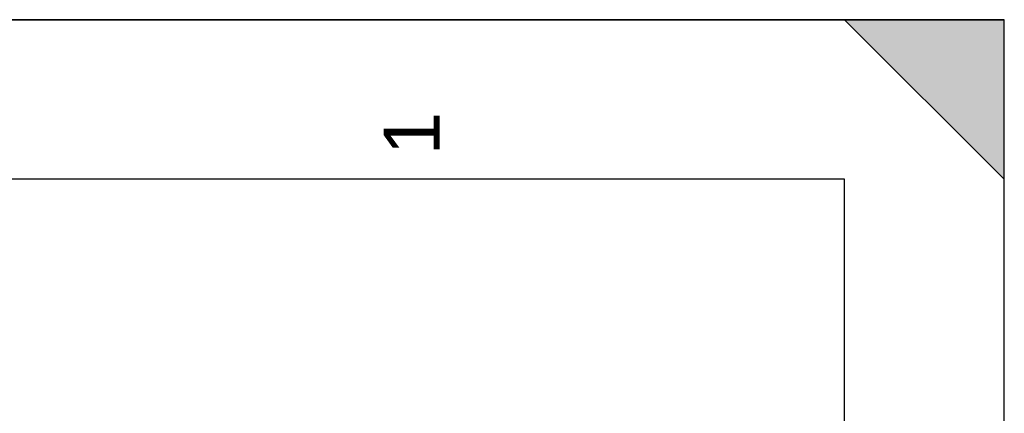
# Model space of a CAD drawing. Header units: millimetres. Extents: x 0 to 297, y 0 to 210.
# Tile 108 of 108: x 235 to 297, y 185 to 210. Entities that reach past the tile are written whole.
import ezdxf

# ---------------------------------------------------------------- set-up
doc = ezdxf.new("R2010")
doc.units = ezdxf.units.MM
doc.header["$LTSCALE"] = 16.335
doc.layers.get('0').update_dxf_attribs({"linetype": 'CONTINUOUS'})
doc.styles.add('TEXTSTYLE_2', font='arial.ttf')

# ---------------------------------------------------------------- blocks, each defined once
blk = doc.blocks.new('MARGEA4_BL0', base_point=(148.514, 105.014))
at = {"color": 7, "linetype": 'Continuous'}
for p, q in [((297.014, 210.014), (0.014, 210.014)), ((287.014, 210.014), (297.014, 200.014)), ((297.014, 210.014), (287.014, 210.014)), ((297.014, 200.014), (287.014, 210.014)), ((297.014, 0.014), (297.014, 210.014)), ((297.014, 200.014), (297.014, 210.014)), ((297.014, 0.014), (297.014, 210.014)), ((287.014, 200.014), (10.014, 200.014)), ((287.014, 10.014), (287.014, 200.014))]:
    blk.add_line(p, q, dxfattribs=at)
blk.add_solid([(287.014, 210.014), (297.014, 200.014), (297.014, 210.014)], dxfattribs=at)
at = {"color": 2, "linetype": 'Continuous', "style": 'TEXTSTYLE_2', "oblique": 0.00002}
blk.add_text('1', height=3.5, rotation=90, dxfattribs=at).set_placement((261.639, 201.514))

msp = doc.modelspace()

# ---------------------------------------------------------------- linework, layer by layer
at = {"color": 7, "linetype": 'Continuous'}
for p, q in [((0, 210), (297, 210)), ((297, 0), (297, 210)), ((297.014, 0.014), (297.014, 200.014))]:
    msp.add_line(p, q, dxfattribs=at)

# ---------------------------------------------------------------- block references
at = {"color": 2, "linetype": 'Continuous'}
msp.add_blockref('MARGEA4_BL0', (148.514, 105.014), dxfattribs=at)

doc.saveas('drawing.dxf')
